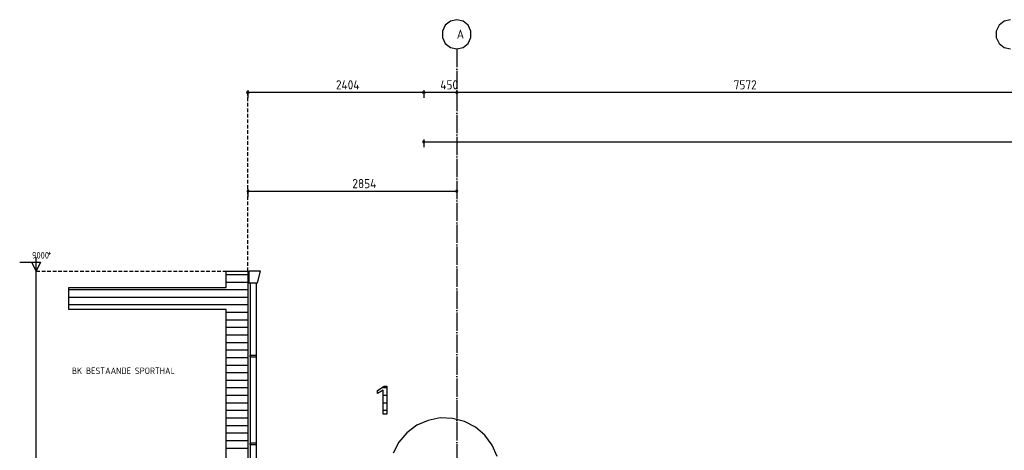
# Model space of a CAD drawing. Extents: x -34050 to 15826, y -13300 to 25096.
# Tile 24 of 40: x -32391 to -18927, y 19211 to 25096. Entities that reach past the tile are written whole.
import ezdxf

# ---------------------------------------------------------------- set-up
doc = ezdxf.new("R2010")
doc.units = 0
doc.header["$MEASUREMENT"] = 0
for name, pattern in [('DASHDOT', [300, 250, -25, 0, -25]), ('DASHED', [75, 50, -25]), ('DOT', [50, 0, -50])]:
    doc.linetypes.add(name, pattern=pattern)
for name, color, linetype in [('LAYER01', 7, 'CONTINUOUS'), ('LAYER02', 7, 'CONTINUOUS'), ('LAYER107', 2, 'DOT')]:
    doc.layers.add(name, color=color, linetype=linetype)
doc.styles.get("Standard").update_dxf_attribs({"font": 'isocp.shx'})

msp = doc.modelspace()

# ---------------------------------------------------------------- linework, layer by layer
at = {"layer": 'LAYER01', "color": 1, "linetype": 'DASHDOT'}
msp.add_line((-26414.93835, 24695.813), (-26414.93835, 9165.7509), dxfattribs=at)
at = {"layer": 'LAYER01', "color": 1, "linetype": 'Continuous'}
for p, q in [((-29283.9386, 24101.9409), (-29273.5718, 24116.20485)), ((-29273.5718, 24087.677), (-29283.9386, 24101.9409)), ((-29283.9386, 24101.9409), (-29283.9386, 24101.9409)), ((-29273.5718, 24116.20485), (-29256.80235, 24110.75745)), ((-29268.9392, 24131.93815), (-29268.9392, 24026.9394)), ((-29256.80235, 24110.75745), (-29256.80235, 24093.1244)), ((-26879.50135, 24101.9409), (-26869.1345, 24116.20485)), ((-26869.1345, 24087.677), (-26879.50135, 24101.9409)), ((-26879.50135, 24101.9409), (-26879.50135, 24101.9409)), ((-26869.1345, 24116.20485), (-26852.3651, 24110.75745)), ((-26864.4989, 24131.93815), (-26864.4989, 24026.9394)), ((-26852.3651, 24110.75745), (-26852.3651, 24093.1244)), ((-26429.43725, 24101.9409), (-26419.0735, 24116.20485)), ((-26419.0735, 24087.677), (-26429.43725, 24101.9409)), ((-26429.43725, 24101.9409), (-26429.43725, 24101.9409)), ((-26419.0735, 24116.20485), (-26402.30105, 24110.75745)), ((-26414.43785, 24131.93815), (-26414.43785, 24026.9394)), ((-26402.30105, 24110.75745), (-26402.30105, 24093.1244)), ((-29256.80235, 24093.1244), (-29273.5718, 24087.677)), ((-26852.3651, 24093.1244), (-26869.1345, 24087.677)), ((-26402.30105, 24093.1244), (-26419.0735, 24087.677)), ((-29098.2483, 21658.8745), (-29258.9386, 21658.8745)), ((-29258.9386, 21658.8745), (-29258.9386, 21499.8749)), ((-29138.9374, 21499.8749), (-29098.2483, 21658.8745)), ((-29258.9386, 21499.8749), (-29138.9374, 21499.8749)), ((-29238.9374, 21499.8749), (-29238.9374, 16325.8774)), ((-29158.9386, 21499.8749), (-29158.9386, 16325.8774)), ((-29153.93675, 20508.8791), (-29243.9392, 20508.8791)), ((-29243.9392, 20508.8791), (-29243.9392, 20488.87785)), ((-29243.9392, 20488.87785), (-29153.93675, 20488.87785)), ((-29153.93675, 20488.87785), (-29153.93675, 20508.8791)), ((-26960.56825, 19552.6901), (-27095.92895, 19451.88905)), ((-26806.1554, 19620.80995), (-26960.56825, 19552.6901)), ((-26640.45105, 19652.82595), (-26806.1554, 19620.80995)), ((-26472.94615, 19647.29765), (-26640.45105, 19652.82595)), ((-26309.7107, 19604.42965), (-26472.94615, 19647.29765)), ((-26160.1227, 19526.2787), (-26309.7107, 19604.42965)), ((-26031.7047, 19416.77095), (-26160.1227, 19526.2787)), ((-27095.92895, 19451.88905), (-27205.4352, 19323.4665)), ((-25930.9021, 19281.41175), (-26031.7047, 19416.77095)), ((-29153.93675, 19308.8745), (-29243.9392, 19308.8745)), ((-29243.9392, 19308.8745), (-29243.9392, 19288.8748)), ((-29243.9392, 19288.8748), (-29153.93675, 19288.8748)), ((-29153.93675, 19288.8748), (-29153.93675, 19308.8745)), ((-27205.4352, 19323.4665), (-27283.58765, 19173.8846)), ((-25862.78075, 19126.9974), (-25930.9021, 19281.41175))]:
    msp.add_line(p, q, dxfattribs=at)
at = {"layer": 'LAYER01', "color": 5, "linetype": 'Continuous'}
for p, q in [((-4419.93635, 24101.9409), (-29268.9392, 24101.9409)), ((-32164.3738, 21659.21785), (-32164.3738, 21851.71815)), ((-32390.625, 21781.7215), (-32104.3762, 21781.7215)), ((-32164.3738, 21659.21785), (-32224.3744, 21781.7215)), ((-32104.3762, 21781.7215), (-32164.3738, 21659.21785)), ((-32164.3738, 12659.21785), (-32164.3738, 21659.21785))]:
    msp.add_line(p, q, dxfattribs=at)
at = {"layer": 'LAYER01', "color": 5, "linetype": 'DASHED'}
for p, q in [((-29268.9392, 21659.21785), (-29268.9392, 24092.8772)), ((-32164.3738, 21659.21785), (-29418.93615, 21659.21785))]:
    msp.add_line(p, q, dxfattribs=at)
at = {"layer": 'LAYER01', "color": 3, "linetype": 'Continuous'}
for p, q in [((-29568.93615, 21434.346), (-29568.93615, 21659.21785)), ((-29568.93615, 21659.21785), (-29268.9392, 21659.21785)), ((-29268.9392, 21659.21785), (-29268.9392, 21284.3445)), ((-31718.93615, 21434.346), (-29568.93615, 21434.346)), ((-31718.93615, 21134.34295), (-31718.93615, 21434.346)), ((-29268.9392, 21284.3445), (-29268.9392, 12659.21785)), ((-29568.93615, 21134.34295), (-31718.93615, 21134.34295)), ((-29568.93615, 12659.21785), (-29568.93615, 21134.34295)), ((-27498.3734, 20030.4062), (-27408.40455, 20087.6587)), ((-27408.4381, 20087.6236), (-27369.62585, 20087.6236)), ((-27369.62585, 20087.6236), (-27369.62585, 19704.37315)), ((-27498.3734, 20007.251), (-27498.3734, 20030.4062)), ((-27498.3734, 19985.46755), (-27498.3734, 20007.251)), ((-27420.68785, 20032.4707), (-27498.27575, 19985.49805)), ((-27420.68785, 19704.37315), (-27420.68785, 20032.4707)), ((-27369.62585, 19704.37315), (-27420.68785, 19704.37315))]:
    msp.add_line(p, q, dxfattribs=at)
at = {"layer": 'LAYER01', "color": 2, "linetype": 'Continuous'}
for p, q in [((-29268.9392, 21609.6649), (-29568.93615, 21609.6649)), ((-29268.9392, 21506.53535), (-29568.93615, 21506.53535)), ((-29538.0005, 21403.41035), (-31718.93615, 21403.41035)), ((-29434.87245, 21300.28535), (-31718.93615, 21300.28535)), ((-29268.9392, 21403.41035), (-29538.0005, 21403.41035)), ((-29268.9392, 21300.28535), (-29434.87245, 21300.28535)), ((-29506.12795, 21197.15575), (-31718.93615, 21197.15575)), ((-29268.9392, 21197.15575), (-29506.12795, 21197.15575)), ((-29268.9392, 21094.03075), (-29568.93615, 21094.03075)), ((-29268.9392, 20990.9012), (-29568.93615, 20990.9012)), ((-29268.9392, 20887.7762), (-29568.93615, 20887.7762)), ((-29268.9392, 20784.6451), (-29568.93615, 20784.6451)), ((-29268.9392, 20681.5201), (-29568.93615, 20681.5201)), ((-29268.9392, 20578.3905), (-29568.93615, 20578.3905)), ((-29268.9392, 20475.2655), (-29568.93615, 20475.2655)), ((-29268.9392, 20372.1405), (-29568.93615, 20372.1405)), ((-29268.9392, 20269.01095), (-29568.93615, 20269.01095)), ((-29268.9392, 20165.88595), (-29568.93615, 20165.88595)), ((-29268.9392, 20062.75635), (-29568.93615, 20062.75635)), ((-27369.62585, 20062.75635), (-27440.4541, 20062.75635)), ((-29268.9392, 19959.63135), (-29568.93615, 19959.63135)), ((-27369.62585, 19959.63135), (-27420.68785, 19959.63135)), ((-29268.9392, 19856.50175), (-29568.93615, 19856.50175)), ((-27369.62585, 19856.50175), (-27420.68785, 19856.50175)), ((-29268.9392, 19753.37675), (-29568.93615, 19753.37675)), ((-27369.62585, 19753.37675), (-27420.68785, 19753.37675)), ((-29268.9392, 19650.25175), (-29568.93615, 19650.25175)), ((-29268.9392, 19547.1222), (-29568.93615, 19547.1222)), ((-29268.9392, 19443.9972), (-29568.93615, 19443.9972)), ((-29268.9392, 19340.8661), (-29568.93615, 19340.8661)), ((-29268.9392, 19237.7411), (-29568.93615, 19237.7411))]:
    msp.add_line(p, q, dxfattribs=at)
at = {"layer": 'LAYER02', "color": 1, "linetype": 'Continuous'}
for p, q in [((-26501.7975, 25075.972), (-26571.2219, 25020.6177)), ((-26414.93835, 25095.81605), (-26501.7975, 25075.972)), ((-26328.0792, 25075.972), (-26414.93835, 25095.81605)), ((-26414.93835, 25095.81605), (-26414.93835, 25095.81605)), ((-26258.65175, 25020.6177), (-26328.0792, 25075.972)), ((-18929.10765, 25075.972), (-18998.53515, 25020.6177)), ((-18842.24855, 25095.81605), (-18929.10765, 25075.972)), ((-26571.2219, 25020.6177), (-26609.9182, 24940.361)), ((-26609.9182, 24940.361), (-26609.9182, 24851.2619)), ((-26219.9585, 24940.361), (-26258.65175, 25020.6177)), ((-26219.9585, 24851.2619), (-26219.9585, 24940.361)), ((-18998.53515, 25020.6177), (-19037.2284, 24940.361)), ((-19037.2284, 24940.361), (-19037.2284, 24851.2619)), ((-26609.9182, 24851.2619), (-26571.2219, 24771.00525)), ((-26258.65175, 24771.00525), (-26219.9585, 24851.2619)), ((-19037.2284, 24851.2619), (-18998.53515, 24771.00525)), ((-26571.2219, 24771.00525), (-26501.7975, 24715.65095)), ((-26501.7975, 24715.65095), (-26414.93835, 24695.8084)), ((-26414.93835, 24695.8084), (-26328.0792, 24715.65095)), ((-26328.0792, 24715.65095), (-26258.65175, 24771.00525)), ((-18998.53515, 24771.00525), (-18929.10765, 24715.65095)), ((-18929.10765, 24715.65095), (-18842.24855, 24695.8084))]:
    msp.add_line(p, q, dxfattribs=at)
at = {"layer": 'LAYER107', "color": 1, "linetype": 'Continuous'}
for p, q in [((-26859.86635, 23441.14225), (-26876.63575, 23435.69335)), ((-26876.63575, 23435.69335), (-26876.63575, 23418.06185)), ((-26864.4989, 23456.8756), (-26864.4989, 23351.87685)), ((-26849.4995, 23426.87835), (-26859.86635, 23441.14225)), ((-26859.86635, 23412.61445), (-26849.4995, 23426.87835)), ((-26849.4995, 23426.87835), (-26849.4995, 23426.87835)), ((-26876.63575, 23418.06185), (-26859.86635, 23412.61445)), ((-29264.3036, 22766.1392), (-29281.073, 22760.69185)), ((-29281.073, 22760.69185), (-29281.073, 22743.0588)), ((-29268.9392, 22781.87715), (-29268.9392, 22676.8738)), ((-29253.93675, 22751.8753), (-29264.3036, 22766.1392)), ((-26410.30275, 22766.1392), (-26427.07215, 22760.69185)), ((-26427.07215, 22760.69185), (-26427.07215, 22743.0588)), ((-26414.93835, 22781.87715), (-26414.93835, 22676.8738)), ((-26399.9359, 22751.8753), (-26410.30275, 22766.1392)), ((-29281.073, 22743.0588), (-29264.3036, 22737.6114)), ((-29264.3036, 22737.6114), (-29253.93675, 22751.8753)), ((-29253.93675, 22751.8753), (-29253.93675, 22751.8753)), ((-26427.07215, 22743.0588), (-26410.30275, 22737.6114)), ((-26410.30275, 22737.6114), (-26399.9359, 22751.8753)), ((-26399.9359, 22751.8753), (-26399.9359, 22751.8753))]:
    msp.add_line(p, q, dxfattribs=at)
at = {"layer": 'LAYER107', "color": 5, "linetype": 'Continuous'}
for p, q in [((-26864.4989, 23426.87835), (-4419.93635, 23426.87835)), ((-29268.9392, 22751.8753), (-26414.93835, 22751.8753))]:
    msp.add_line(p, q, dxfattribs=at)

# ---------------------------------------------------------------- texts
at = {"layer": 'LAYER01', "color": 2}
for s, p in [('2404', (-28066.74805, 24143.5974)), ('450', (-26639.4989, 24143.5974)), ('7572', (-22628.37525, 24143.5974))]:
    msp.add_text(s, height=125, dxfattribs=at).set_placement(p)
at = {"layer": 'LAYER01', "color": 1}
for s, p in [('9000 ', (-32222.62575, 21830.97075)), ('    +', (-32222.62575, 21867.21955))]:
    msp.add_text(s, height=90, dxfattribs=at).set_placement(p)
at = {"layer": 'LAYER02', "color": 2}
msp.add_text('A', height=125, dxfattribs=at).set_placement((-26414.93835, 24835.8124))
at = {"layer": 'LAYER107', "color": 2}
msp.add_text('2854', height=125, dxfattribs=at).set_placement((-27841.93725, 22793.5318))
at = {"layer": 'LAYER107', "color": 1}
msp.add_text('BK BESTAANDE SPORTHAL', height=90, dxfattribs=at).set_placement((-31677.24915, 20252.87325))

doc.saveas('drawing.dxf')
